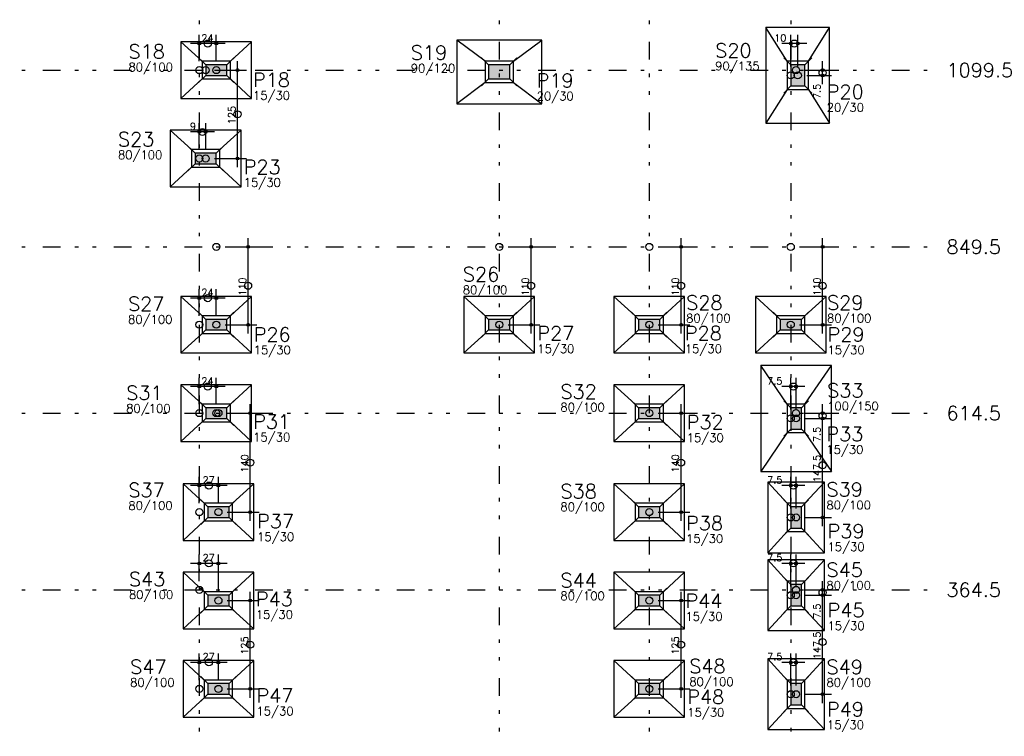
# Model space of a CAD drawing. Extents: x 0 to 119, y 0 to 84.
# Tile 5 of 14: x 30 to 58, y 42 to 63. Entities that reach past the tile are written whole.
import ezdxf

# ---------------------------------------------------------------- set-up
doc = ezdxf.new("R2010")
doc.units = 0
doc.header["$MEASUREMENT"] = 0
doc.linetypes.add('ESTILO_TQS_0004', pattern=[2, 0.5, -0.4, 0.1, -0.4, 0.1, -0.5])
for name, color, linetype in [('1', 1, 'CONTINUOUS'), ('3', 3, 'CONTINUOUS'), ('6', 6, 'CONTINUOUS'), ('9', 9, 'CONTINUOUS')]:
    doc.layers.add(name, color=color, linetype=linetype)
doc.styles.get("Standard").update_dxf_attribs({"font": 'ROMANS.SHX'})

msp = doc.modelspace()

# ---------------------------------------------------------------- linework, layer by layer
at = {"layer": '1', "linetype": 'ESTILO_TQS_0004'}
for p, q in [((35.15371, 80.11614), (35.15371, 13.61614)), ((43.63371, 80.11614), (43.63371, 13.61614)), ((47.87371, 80.11614), (47.87371, 13.61614)), ((51.87371, 80.11614), (51.87371, 13.61614)), ((6.73371, 61.31614), (55.87371, 61.31614)), ((6.73371, 56.31614), (55.87371, 56.31614)), ((6.73371, 51.61614), (55.87371, 51.61614)), ((6.73371, 46.61614), (55.87371, 46.61614))]:
    msp.add_line(p, q, dxfattribs=at)
at = {"layer": '1', "linetype": 'Continuous'}
for p, q in [((35.15371, 61.56614), (35.15371, 62.31614)), ((35.63371, 61.56614), (35.63371, 62.31614)), ((51.87371, 61.41614), (51.87371, 62.31614)), ((52.07371, 61.41614), (52.07371, 62.31614)), ((35.88371, 62.06614), (34.90371, 62.06614)), ((52.32371, 62.06614), (51.62371, 62.06614)), ((35.33371, 61.46614), (35.13371, 61.66614)), ((35.93371, 61.46614), (36.13371, 61.66614)), ((36.23371, 58.56614), (36.23371, 61.56614)), ((43.33371, 61.46614), (43.13371, 61.66614)), ((43.93371, 61.46614), (44.13371, 61.66614)), ((51.87371, 61.46614), (51.67371, 61.66614)), ((52.27371, 61.46614), (52.47371, 61.66614)), ((52.77371, 60.91614), (52.77371, 61.56614)), ((35.15371, 61.31614), (35.15371, 61.31614)), ((35.33371, 61.31614), (35.33371, 61.31614)), ((35.58371, 61.31614), (36.48371, 61.31614)), ((35.63371, 61.31614), (35.63371, 61.31614)), ((35.63371, 61.31614), (35.63371, 61.31614)), ((35.63371, 61.31614), (35.63371, 61.31614)), ((43.63371, 61.26614), (43.63371, 61.26614)), ((43.63371, 61.26614), (43.63371, 61.26614)), ((52.02371, 61.31614), (52.02371, 61.31614)), ((52.27371, 61.31614), (53.02371, 61.31614)), ((35.33371, 61.16614), (35.13371, 60.96614)), ((35.93371, 61.16614), (36.13371, 60.96614)), ((43.33371, 61.06614), (43.13371, 60.86614)), ((43.93371, 61.06614), (44.13371, 60.86614)), ((51.87371, 61.16614), (51.87371, 61.16614)), ((52.07371, 61.16614), (52.07371, 61.16614)), ((52.07371, 61.16614), (52.07371, 61.16614)), ((52.07371, 61.16614), (52.07371, 61.16614)), ((52.07371, 61.16614), (52.07371, 61.16614)), ((52.32371, 61.16614), (53.02371, 61.16614)), ((51.87371, 60.86614), (51.67371, 60.66614)), ((52.27371, 60.86614), (52.47371, 60.66614)), ((35.15371, 59.06614), (35.15371, 59.81614)), ((35.33371, 59.06614), (35.33371, 59.81614)), ((35.58371, 59.56614), (34.90371, 59.56614)), ((35.03371, 58.96614), (34.83371, 59.16614)), ((35.63371, 58.96614), (35.83371, 59.16614)), ((35.15371, 58.81614), (35.15371, 58.81614)), ((35.33371, 58.81614), (35.33371, 58.81614)), ((35.33371, 58.81614), (35.33371, 58.81614)), ((35.33371, 58.81614), (35.33371, 58.81614)), ((35.33371, 58.81614), (35.33371, 58.81614)), ((35.58371, 58.81614), (36.48371, 58.81614)), ((35.03371, 58.66614), (34.83371, 58.46614)), ((35.63371, 58.66614), (35.83371, 58.46614)), ((36.53371, 53.86614), (36.53371, 56.56614)), ((44.53371, 53.86614), (44.53371, 56.56614)), ((48.77371, 53.86614), (48.77371, 56.56614)), ((52.77371, 53.86614), (52.77371, 56.56614)), ((35.63371, 56.31614), (35.63371, 56.31614)), ((35.88371, 56.31614), (36.78371, 56.31614)), ((43.63371, 56.31614), (43.63371, 56.31614)), ((43.88371, 56.31614), (44.78371, 56.31614)), ((47.87371, 56.31614), (47.87371, 56.31614)), ((48.12371, 56.31614), (49.02371, 56.31614)), ((51.87371, 56.31614), (51.87371, 56.31614)), ((52.12371, 56.31614), (53.02371, 56.31614)), ((35.15371, 54.36614), (35.15371, 55.11614)), ((35.63371, 54.36614), (35.63371, 55.11614)), ((35.88371, 54.86614), (34.90371, 54.86614)), ((35.33371, 54.26614), (35.13371, 54.46614)), ((35.93371, 54.26614), (36.13371, 54.46614)), ((43.33371, 54.26614), (43.13371, 54.46614)), ((43.93371, 54.26614), (44.13371, 54.46614)), ((47.57371, 54.26614), (47.37371, 54.46614)), ((48.17371, 54.26614), (48.37371, 54.46614)), ((51.57371, 54.26614), (51.37371, 54.46614)), ((52.17371, 54.26614), (52.37371, 54.46614)), ((35.15371, 54.11614), (35.15371, 54.11614)), ((35.63371, 54.11614), (35.63371, 54.11614)), ((35.63371, 54.11614), (35.63371, 54.11614)), ((35.63371, 54.11614), (35.63371, 54.11614)), ((35.63371, 54.11614), (35.63371, 54.11614)), ((35.88371, 54.11614), (36.78371, 54.11614)), ((43.63371, 54.11614), (43.63371, 54.11614)), ((43.63371, 54.11614), (43.63371, 54.11614)), ((43.63371, 54.11614), (43.63371, 54.11614)), ((43.88371, 54.11614), (44.78371, 54.11614)), ((47.87371, 54.11614), (47.87371, 54.11614)), ((47.87371, 54.11614), (47.87371, 54.11614)), ((47.87371, 54.11614), (47.87371, 54.11614)), ((48.12371, 54.11614), (49.02371, 54.11614)), ((51.87371, 54.11614), (51.87371, 54.11614)), ((51.87371, 54.11614), (51.87371, 54.11614)), ((51.87371, 54.11614), (51.87371, 54.11614)), ((52.12371, 54.11614), (53.02371, 54.11614)), ((35.33371, 53.96614), (35.13371, 53.76614)), ((35.93371, 53.96614), (36.13371, 53.76614)), ((43.33371, 53.96614), (43.13371, 53.76614)), ((43.93371, 53.96614), (44.13371, 53.76614)), ((47.57371, 53.96614), (47.37371, 53.76614)), ((48.17371, 53.96614), (48.37371, 53.76614)), ((51.57371, 53.96614), (51.37371, 53.76614)), ((52.17371, 53.96614), (52.37371, 53.76614)), ((35.15371, 51.86614), (35.15371, 52.61614)), ((35.63371, 51.86614), (35.63371, 52.61614)), ((51.87371, 51.71614), (51.87371, 52.61614)), ((52.02371, 51.71614), (52.02371, 52.61614)), ((35.88371, 52.36614), (34.90371, 52.36614)), ((52.27371, 52.36614), (51.62371, 52.36614)), ((35.33371, 51.76614), (35.13371, 51.96614)), ((35.93371, 51.76614), (36.13371, 51.96614)), ((36.59371, 48.56614), (36.59371, 51.86614)), ((47.57371, 51.76614), (47.37371, 51.96614)), ((48.17371, 51.76614), (48.37371, 51.96614)), ((48.77371, 48.56614), (48.77371, 51.86614)), ((51.87371, 51.76614), (51.67371, 51.96614)), ((52.17371, 51.76614), (52.37371, 51.96614)), ((52.77371, 48.41614), (52.77371, 51.86614)), ((52.77371, 51.21614), (52.77371, 51.86614)), ((35.15371, 51.61614), (35.15371, 51.61614)), ((35.63371, 51.61614), (35.63371, 51.61614)), ((35.63371, 51.61614), (35.63371, 51.61614)), ((35.63371, 51.61614), (35.63371, 51.61614)), ((35.69371, 51.61614), (35.69371, 51.61614)), ((35.94371, 51.61614), (36.84371, 51.61614)), ((47.87371, 51.61614), (47.87371, 51.61614)), ((47.87371, 51.61614), (47.87371, 51.61614)), ((47.87371, 51.61614), (47.87371, 51.61614)), ((48.12371, 51.61614), (49.02371, 51.61614)), ((52.02371, 51.61614), (52.02371, 51.61614)), ((52.02371, 51.61614), (52.02371, 51.61614)), ((52.27371, 51.61614), (53.02371, 51.61614)), ((52.27371, 51.61614), (53.02371, 51.61614)), ((35.33371, 51.46614), (35.13371, 51.26614)), ((35.93371, 51.46614), (36.13371, 51.26614)), ((47.57371, 51.46614), (47.37371, 51.26614)), ((48.17371, 51.46614), (48.37371, 51.26614)), ((51.87371, 51.46614), (51.87371, 51.46614)), ((52.02371, 51.46614), (52.02371, 51.46614)), ((52.02371, 51.46614), (52.02371, 51.46614)), ((52.02371, 51.46614), (52.02371, 51.46614)), ((52.02371, 51.46614), (52.02371, 51.46614)), ((52.27371, 51.46614), (53.02371, 51.46614)), ((51.87371, 51.16614), (51.67371, 50.96614)), ((52.17371, 51.16614), (52.37371, 50.96614)), ((35.94371, 49.56614), (34.90371, 49.56614)), ((35.15371, 49.06614), (35.15371, 49.81614)), ((35.69371, 49.06614), (35.69371, 49.81614)), ((52.27371, 49.56614), (51.62371, 49.56614)), ((51.87371, 48.91614), (51.87371, 49.81614)), ((52.02371, 48.91614), (52.02371, 49.81614)), ((35.39371, 48.96614), (35.19371, 49.16614)), ((35.99371, 48.96614), (36.19371, 49.16614)), ((47.57371, 48.96614), (47.37371, 49.16614)), ((48.17371, 48.96614), (48.37371, 49.16614)), ((51.87371, 48.96614), (51.67371, 49.16614)), ((52.17371, 48.96614), (52.37371, 49.16614)), ((35.15371, 48.81614), (35.15371, 48.81614)), ((35.69371, 48.81614), (35.69371, 48.81614)), ((35.69371, 48.81614), (35.69371, 48.81614)), ((35.69371, 48.81614), (35.69371, 48.81614)), ((35.69371, 48.81614), (35.69371, 48.81614)), ((35.94371, 48.81614), (36.84371, 48.81614)), ((47.87371, 48.81614), (47.87371, 48.81614)), ((47.87371, 48.81614), (47.87371, 48.81614)), ((47.87371, 48.81614), (47.87371, 48.81614)), ((48.12371, 48.81614), (49.02371, 48.81614)), ((35.39371, 48.66614), (35.19371, 48.46614)), ((35.99371, 48.66614), (36.19371, 48.46614)), ((47.57371, 48.66614), (47.37371, 48.46614)), ((48.17371, 48.66614), (48.37371, 48.46614)), ((51.87371, 48.66614), (51.87371, 48.66614)), ((52.02371, 48.66614), (52.02371, 48.66614)), ((52.02371, 48.66614), (52.02371, 48.66614)), ((52.02371, 48.66614), (52.02371, 48.66614)), ((52.02371, 48.66614), (52.02371, 48.66614)), ((52.27371, 48.66614), (53.02371, 48.66614)), ((51.87371, 48.36614), (51.67371, 48.16614)), ((52.17371, 48.36614), (52.37371, 48.16614)), ((35.15371, 46.86614), (35.15371, 47.61614)), ((35.69371, 46.56614), (35.69371, 47.61614)), ((51.87371, 46.71614), (51.87371, 47.61614)), ((52.02371, 46.71614), (52.02371, 47.61614)), ((35.94371, 47.36614), (34.90371, 47.36614)), ((52.27371, 47.36614), (51.62371, 47.36614)), ((51.87371, 46.76614), (51.67371, 46.96614)), ((52.17371, 46.76614), (52.37371, 46.96614)), ((52.77371, 43.41614), (52.77371, 46.86614)), ((52.77371, 46.21614), (52.77371, 46.86614)), ((35.15371, 46.61614), (35.15371, 46.61614)), ((35.39371, 46.46614), (35.19371, 46.66614)), ((35.99371, 46.46614), (36.19371, 46.66614)), ((36.59371, 43.56614), (36.59371, 46.56614)), ((47.57371, 46.46614), (47.37371, 46.66614)), ((48.17371, 46.46614), (48.37371, 46.66614)), ((48.77371, 43.56614), (48.77371, 46.56614)), ((52.02371, 46.61614), (52.02371, 46.61614)), ((52.02371, 46.61614), (52.02371, 46.61614)), ((52.27371, 46.61614), (53.02371, 46.61614)), ((52.27371, 46.61614), (53.02371, 46.61614)), ((35.69371, 46.31614), (35.69371, 46.31614)), ((35.69371, 46.31614), (35.69371, 46.31614)), ((35.69371, 46.31614), (35.69371, 46.31614)), ((35.69371, 46.31614), (35.69371, 46.31614)), ((35.94371, 46.31614), (36.84371, 46.31614)), ((47.87371, 46.31614), (47.87371, 46.31614)), ((47.87371, 46.31614), (47.87371, 46.31614)), ((47.87371, 46.31614), (47.87371, 46.31614)), ((48.12371, 46.31614), (49.02371, 46.31614)), ((51.87371, 46.46614), (51.87371, 46.46614)), ((52.02371, 46.46614), (52.02371, 46.46614)), ((52.02371, 46.46614), (52.02371, 46.46614)), ((52.02371, 46.46614), (52.02371, 46.46614)), ((52.02371, 46.46614), (52.02371, 46.46614)), ((52.27371, 46.46614), (53.02371, 46.46614)), ((35.39371, 46.16614), (35.19371, 45.96614)), ((35.99371, 46.16614), (36.19371, 45.96614)), ((47.57371, 46.16614), (47.37371, 45.96614)), ((48.17371, 46.16614), (48.37371, 45.96614)), ((51.87371, 46.16614), (51.67371, 45.96614)), ((52.17371, 46.16614), (52.37371, 45.96614)), ((35.15371, 44.06614), (35.15371, 44.81614)), ((35.69371, 44.06614), (35.69371, 44.81614)), ((51.87371, 43.91614), (51.87371, 44.81614)), ((52.02371, 43.91614), (52.02371, 44.81614)), ((35.94371, 44.56614), (34.90371, 44.56614)), ((52.27371, 44.56614), (51.62371, 44.56614)), ((35.39371, 43.96614), (35.19371, 44.16614)), ((35.99371, 43.96614), (36.19371, 44.16614)), ((47.57371, 43.96614), (47.37371, 44.16614)), ((48.17371, 43.96614), (48.37371, 44.16614)), ((51.87371, 43.96614), (51.67371, 44.16614)), ((52.17371, 43.96614), (52.37371, 44.16614)), ((35.15371, 43.81614), (35.15371, 43.81614)), ((35.69371, 43.81614), (35.69371, 43.81614)), ((35.69371, 43.81614), (35.69371, 43.81614)), ((35.69371, 43.81614), (35.69371, 43.81614)), ((35.69371, 43.81614), (35.69371, 43.81614)), ((35.94371, 43.81614), (36.84371, 43.81614)), ((47.87371, 43.81614), (47.87371, 43.81614)), ((47.87371, 43.81614), (47.87371, 43.81614)), ((47.87371, 43.81614), (47.87371, 43.81614)), ((48.12371, 43.81614), (49.02371, 43.81614)), ((35.39371, 43.66614), (35.19371, 43.46614)), ((35.99371, 43.66614), (36.19371, 43.46614)), ((47.57371, 43.66614), (47.37371, 43.46614)), ((48.17371, 43.66614), (48.37371, 43.46614)), ((51.87371, 43.66614), (51.87371, 43.66614)), ((52.02371, 43.66614), (52.02371, 43.66614)), ((52.02371, 43.66614), (52.02371, 43.66614)), ((52.02371, 43.66614), (52.02371, 43.66614)), ((52.02371, 43.66614), (52.02371, 43.66614)), ((52.27371, 43.66614), (53.02371, 43.66614)), ((51.87371, 43.36614), (51.67371, 43.16614)), ((52.17371, 43.36614), (52.37371, 43.16614))]:
    msp.add_line(p, q, dxfattribs=at)
for points in [[(52.97371, 62.51614), (51.17371, 62.51614)], [(51.17371, 62.51614), (51.17371, 59.81614)], [(51.77371, 61.56614), (51.17371, 62.51614)], [(52.37371, 61.56614), (52.97371, 62.51614)], [(52.97371, 59.81614), (52.97371, 62.51614)], [(36.63371, 62.11614), (34.63371, 62.11614)], [(34.63371, 62.11614), (34.63371, 60.51614)], [(35.23371, 61.56614), (34.63371, 62.11614)], [(36.03371, 61.56614), (36.63371, 62.11614)], [(36.63371, 60.51614), (36.63371, 62.11614)], [(44.83371, 62.16614), (42.43371, 62.16614)], [(42.43371, 62.16614), (42.43371, 60.36614)], [(43.23371, 61.56614), (42.43371, 62.16614)], [(44.03371, 61.56614), (44.83371, 62.16614)], [(44.83371, 60.36614), (44.83371, 62.16614)], [(36.03371, 61.06614), (36.03371, 61.56614), (35.23371, 61.56614), (35.23371, 61.06614), (36.03371, 61.06614)], [(44.03371, 60.96614), (44.03371, 61.56614), (43.23371, 61.56614), (43.23371, 60.96614), (44.03371, 60.96614)], [(51.77371, 60.76614), (52.37371, 60.76614), (52.37371, 61.56614), (51.77371, 61.56614), (51.77371, 60.76614)], [(35.23371, 61.06614), (34.63371, 60.51614)], [(36.03371, 61.06614), (36.63371, 60.51614)], [(43.23371, 60.96614), (42.43371, 60.36614)], [(44.03371, 60.96614), (44.83371, 60.36614)], [(51.77371, 60.76614), (51.17371, 59.81614)], [(52.37371, 60.76614), (52.97371, 59.81614)], [(34.63371, 60.51614), (36.63371, 60.51614)], [(42.43371, 60.36614), (44.83371, 60.36614)], [(36.33371, 59.61614), (34.33371, 59.61614)], [(34.33371, 59.61614), (34.33371, 58.01614)], [(34.93371, 59.06614), (34.33371, 59.61614)], [(35.73371, 59.06614), (36.33371, 59.61614)], [(36.33371, 58.01614), (36.33371, 59.61614)], [(51.17371, 59.81614), (52.97371, 59.81614)], [(35.73371, 58.56614), (35.73371, 59.06614), (34.93371, 59.06614), (34.93371, 58.56614), (35.73371, 58.56614)], [(34.93371, 58.56614), (34.33371, 58.01614)], [(35.73371, 58.56614), (36.33371, 58.01614)], [(34.33371, 58.01614), (36.33371, 58.01614)], [(36.63371, 54.91614), (34.63371, 54.91614)], [(34.63371, 54.91614), (34.63371, 53.31614)], [(35.23371, 54.36614), (34.63371, 54.91614)], [(36.03371, 54.36614), (36.63371, 54.91614)], [(36.63371, 53.31614), (36.63371, 54.91614)], [(44.63371, 54.91614), (42.63371, 54.91614)], [(42.63371, 54.91614), (42.63371, 53.31614)], [(43.23371, 54.36614), (42.63371, 54.91614)], [(44.03371, 54.36614), (44.63371, 54.91614)], [(44.63371, 53.31614), (44.63371, 54.91614)], [(48.87371, 54.91614), (46.87371, 54.91614)], [(46.87371, 54.91614), (46.87371, 53.31614)], [(47.47371, 54.36614), (46.87371, 54.91614)], [(48.27371, 54.36614), (48.87371, 54.91614)], [(48.87371, 53.31614), (48.87371, 54.91614)], [(52.87371, 54.91614), (50.87371, 54.91614)], [(50.87371, 54.91614), (50.87371, 53.31614)], [(51.47371, 54.36614), (50.87371, 54.91614)], [(52.27371, 54.36614), (52.87371, 54.91614)], [(52.87371, 53.31614), (52.87371, 54.91614)], [(36.03371, 53.86614), (36.03371, 54.36614), (35.23371, 54.36614), (35.23371, 53.86614), (36.03371, 53.86614)], [(44.03371, 53.86614), (44.03371, 54.36614), (43.23371, 54.36614), (43.23371, 53.86614), (44.03371, 53.86614)], [(48.27371, 53.86614), (48.27371, 54.36614), (47.47371, 54.36614), (47.47371, 53.86614), (48.27371, 53.86614)], [(52.27371, 53.86614), (52.27371, 54.36614), (51.47371, 54.36614), (51.47371, 53.86614), (52.27371, 53.86614)], [(35.23371, 53.86614), (34.63371, 53.31614)], [(36.03371, 53.86614), (36.63371, 53.31614)], [(43.23371, 53.86614), (42.63371, 53.31614)], [(44.03371, 53.86614), (44.63371, 53.31614)], [(47.47371, 53.86614), (46.87371, 53.31614)], [(48.27371, 53.86614), (48.87371, 53.31614)], [(51.47371, 53.86614), (50.87371, 53.31614)], [(52.27371, 53.86614), (52.87371, 53.31614)], [(34.63371, 53.31614), (36.63371, 53.31614)], [(42.63371, 53.31614), (44.63371, 53.31614)], [(46.87371, 53.31614), (48.87371, 53.31614)], [(50.87371, 53.31614), (52.87371, 53.31614)], [(53.02371, 52.96614), (51.02371, 52.96614)], [(51.02371, 52.96614), (51.02371, 49.96614)], [(51.77371, 51.86614), (51.02371, 52.96614)], [(52.27371, 51.86614), (53.02371, 52.96614)], [(53.02371, 49.96614), (53.02371, 52.96614)], [(36.63371, 52.41614), (34.63371, 52.41614)], [(34.63371, 52.41614), (34.63371, 50.81614)], [(35.23371, 51.86614), (34.63371, 52.41614)], [(36.03371, 51.86614), (36.63371, 52.41614)], [(36.63371, 50.81614), (36.63371, 52.41614)], [(48.87371, 52.41614), (46.87371, 52.41614)], [(46.87371, 52.41614), (46.87371, 50.81614)], [(47.47371, 51.86614), (46.87371, 52.41614)], [(48.27371, 51.86614), (48.87371, 52.41614)], [(48.87371, 50.81614), (48.87371, 52.41614)], [(36.03371, 51.36614), (36.03371, 51.86614), (35.23371, 51.86614), (35.23371, 51.36614), (36.03371, 51.36614)], [(48.27371, 51.36614), (48.27371, 51.86614), (47.47371, 51.86614), (47.47371, 51.36614), (48.27371, 51.36614)], [(52.27371, 51.86614), (51.77371, 51.86614), (51.77371, 51.06614), (52.27371, 51.06614), (52.27371, 51.86614)], [(35.23371, 51.36614), (34.63371, 50.81614)], [(36.03371, 51.36614), (36.63371, 50.81614)], [(47.47371, 51.36614), (46.87371, 50.81614)], [(48.27371, 51.36614), (48.87371, 50.81614)], [(51.77371, 51.06614), (51.02371, 49.96614)], [(52.27371, 51.06614), (53.02371, 49.96614)], [(34.63371, 50.81614), (36.63371, 50.81614)], [(46.87371, 50.81614), (48.87371, 50.81614)], [(51.02371, 49.96614), (53.02371, 49.96614)], [(36.69371, 49.61614), (34.69371, 49.61614)], [(34.69371, 49.61614), (34.69371, 48.01614)], [(35.29371, 49.06614), (34.69371, 49.61614)], [(36.09371, 49.06614), (36.69371, 49.61614)], [(36.69371, 48.01614), (36.69371, 49.61614)], [(48.87371, 49.61614), (46.87371, 49.61614)], [(46.87371, 49.61614), (46.87371, 48.01614)], [(47.47371, 49.06614), (46.87371, 49.61614)], [(48.27371, 49.06614), (48.87371, 49.61614)], [(48.87371, 48.01614), (48.87371, 49.61614)], [(52.82371, 49.66614), (51.22371, 49.66614)], [(51.22371, 49.66614), (51.22371, 47.66614)], [(51.77371, 49.06614), (51.22371, 49.66614)], [(52.27371, 49.06614), (52.82371, 49.66614)], [(52.82371, 47.66614), (52.82371, 49.66614)], [(36.09371, 48.56614), (36.09371, 49.06614), (35.29371, 49.06614), (35.29371, 48.56614), (36.09371, 48.56614)], [(48.27371, 48.56614), (48.27371, 49.06614), (47.47371, 49.06614), (47.47371, 48.56614), (48.27371, 48.56614)], [(52.27371, 49.06614), (51.77371, 49.06614), (51.77371, 48.26614), (52.27371, 48.26614), (52.27371, 49.06614)], [(35.29371, 48.56614), (34.69371, 48.01614)], [(36.09371, 48.56614), (36.69371, 48.01614)], [(47.47371, 48.56614), (46.87371, 48.01614)], [(48.27371, 48.56614), (48.87371, 48.01614)], [(51.77371, 48.26614), (51.22371, 47.66614)], [(52.27371, 48.26614), (52.82371, 47.66614)], [(34.69371, 48.01614), (36.69371, 48.01614)], [(46.87371, 48.01614), (48.87371, 48.01614)], [(51.22371, 47.66614), (52.82371, 47.66614)], [(52.82371, 47.46614), (51.22371, 47.46614)], [(51.22371, 47.46614), (51.22371, 45.46614)], [(51.77371, 46.86614), (51.22371, 47.46614)], [(52.27371, 46.86614), (52.82371, 47.46614)], [(52.82371, 45.46614), (52.82371, 47.46614)], [(36.69371, 47.11614), (34.69371, 47.11614)], [(34.69371, 47.11614), (34.69371, 45.51614)], [(35.29371, 46.56614), (34.69371, 47.11614)], [(36.09371, 46.56614), (36.69371, 47.11614)], [(36.69371, 45.51614), (36.69371, 47.11614)], [(48.87371, 47.11614), (46.87371, 47.11614)], [(46.87371, 47.11614), (46.87371, 45.51614)], [(47.47371, 46.56614), (46.87371, 47.11614)], [(48.27371, 46.56614), (48.87371, 47.11614)], [(48.87371, 45.51614), (48.87371, 47.11614)], [(52.27371, 46.86614), (51.77371, 46.86614), (51.77371, 46.06614), (52.27371, 46.06614), (52.27371, 46.86614)], [(36.09371, 46.06614), (36.09371, 46.56614), (35.29371, 46.56614), (35.29371, 46.06614), (36.09371, 46.06614)], [(48.27371, 46.06614), (48.27371, 46.56614), (47.47371, 46.56614), (47.47371, 46.06614), (48.27371, 46.06614)], [(35.29371, 46.06614), (34.69371, 45.51614)], [(36.09371, 46.06614), (36.69371, 45.51614)], [(47.47371, 46.06614), (46.87371, 45.51614)], [(48.27371, 46.06614), (48.87371, 45.51614)], [(51.77371, 46.06614), (51.22371, 45.46614)], [(52.27371, 46.06614), (52.82371, 45.46614)], [(34.69371, 45.51614), (36.69371, 45.51614)], [(46.87371, 45.51614), (48.87371, 45.51614)], [(51.22371, 45.46614), (52.82371, 45.46614)], [(36.69371, 44.61614), (34.69371, 44.61614)], [(34.69371, 44.61614), (34.69371, 43.01614)], [(35.29371, 44.06614), (34.69371, 44.61614)], [(36.09371, 44.06614), (36.69371, 44.61614)], [(36.69371, 43.01614), (36.69371, 44.61614)], [(48.87371, 44.61614), (46.87371, 44.61614)], [(46.87371, 44.61614), (46.87371, 43.01614)], [(47.47371, 44.06614), (46.87371, 44.61614)], [(48.27371, 44.06614), (48.87371, 44.61614)], [(48.87371, 43.01614), (48.87371, 44.61614)], [(52.82371, 44.66614), (51.22371, 44.66614)], [(51.22371, 44.66614), (51.22371, 42.66614)], [(51.77371, 44.06614), (51.22371, 44.66614)], [(52.27371, 44.06614), (52.82371, 44.66614)], [(52.82371, 42.66614), (52.82371, 44.66614)], [(36.09371, 43.56614), (36.09371, 44.06614), (35.29371, 44.06614), (35.29371, 43.56614), (36.09371, 43.56614)], [(48.27371, 43.56614), (48.27371, 44.06614), (47.47371, 44.06614), (47.47371, 43.56614), (48.27371, 43.56614)], [(52.27371, 44.06614), (51.77371, 44.06614), (51.77371, 43.26614), (52.27371, 43.26614), (52.27371, 44.06614)], [(35.29371, 43.56614), (34.69371, 43.01614)], [(36.09371, 43.56614), (36.69371, 43.01614)], [(47.47371, 43.56614), (46.87371, 43.01614)], [(48.27371, 43.56614), (48.87371, 43.01614)], [(51.77371, 43.26614), (51.22371, 42.66614)], [(52.27371, 43.26614), (52.82371, 42.66614)], [(34.69371, 43.01614), (36.69371, 43.01614)], [(46.87371, 43.01614), (48.87371, 43.01614)], [(51.22371, 42.66614), (52.82371, 42.66614)]]:
    msp.add_lwpolyline(points, dxfattribs=at)
for centre, radius in [((35.15371, 62.06614), 0.04), ((35.15371, 62.06614), 0.02), ((35.39371, 62.06614), 0.1), ((35.63371, 62.06614), 0.04), ((35.63371, 62.06614), 0.02), ((51.87371, 62.06614), 0.04), ((51.87371, 62.06614), 0.02), ((51.97371, 62.06614), 0.1), ((52.07371, 62.06614), 0.04), ((52.07371, 62.06614), 0.02), ((35.15371, 61.31614), 0.1), ((35.33371, 61.31614), 0.1), ((35.63371, 61.31614), 0.1), ((36.23371, 61.31614), 0.04), ((36.23371, 61.31614), 0.02), ((51.87371, 61.16614), 0.1), ((52.02371, 61.31614), 0.1), ((52.07371, 61.16614), 0.1), ((52.07371, 61.16614), 0.1), ((52.77371, 61.24114), 0.1), ((52.77371, 61.31614), 0.04), ((52.77371, 61.31614), 0.02), ((52.77371, 61.16614), 0.04), ((52.77371, 61.16614), 0.02), ((36.23371, 60.06614), 0.1), ((35.15371, 59.56614), 0.04), ((35.15371, 59.56614), 0.02), ((35.24371, 59.56614), 0.1), ((35.33371, 59.56614), 0.04), ((35.33371, 59.56614), 0.02), ((35.15371, 58.81614), 0.1), ((35.33371, 58.81614), 0.1), ((35.33371, 58.81614), 0.1), ((36.23371, 58.81614), 0.04), ((36.23371, 58.81614), 0.02), ((35.63371, 56.31614), 0.1), ((36.53371, 56.31614), 0.04), ((36.53371, 56.31614), 0.02), ((43.63371, 56.31614), 0.1), ((44.53371, 56.31614), 0.04), ((44.53371, 56.31614), 0.02), ((47.87371, 56.31614), 0.1), ((48.77371, 56.31614), 0.04), ((48.77371, 56.31614), 0.02), ((51.87371, 56.31614), 0.1), ((52.77371, 56.31614), 0.04), ((52.77371, 56.31614), 0.02), ((36.53371, 55.21614), 0.1), ((44.53371, 55.21614), 0.1), ((48.77371, 55.21614), 0.1), ((52.77371, 55.21614), 0.1), ((35.15371, 54.86614), 0.04), ((35.15371, 54.86614), 0.02), ((35.39371, 54.86614), 0.1), ((35.63371, 54.86614), 0.04), ((35.63371, 54.86614), 0.02), ((35.15371, 54.11614), 0.1), ((35.63371, 54.11614), 0.1), ((35.63371, 54.11614), 0.1), ((36.53371, 54.11614), 0.04), ((36.53371, 54.11614), 0.02), ((43.63371, 54.11614), 0.1), ((44.53371, 54.11614), 0.04), ((44.53371, 54.11614), 0.02), ((47.87371, 54.11614), 0.1), ((48.77371, 54.11614), 0.04), ((48.77371, 54.11614), 0.02), ((51.87371, 54.11614), 0.1), ((52.77371, 54.11614), 0.04), ((52.77371, 54.11614), 0.02), ((35.15371, 52.36614), 0.04), ((35.15371, 52.36614), 0.02), ((35.39371, 52.36614), 0.1), ((35.63371, 52.36614), 0.04), ((35.63371, 52.36614), 0.02), ((51.87371, 52.36614), 0.04), ((51.94871, 52.36614), 0.1), ((51.87371, 52.36614), 0.02), ((52.02371, 52.36614), 0.04), ((52.02371, 52.36614), 0.02), ((35.15371, 51.61614), 0.1), ((35.63371, 51.61614), 0.1), ((35.69371, 51.61614), 0.1), ((36.59371, 51.61614), 0.04), ((36.59371, 51.61614), 0.02), ((47.87371, 51.61614), 0.1), ((48.77371, 51.61614), 0.04), ((48.77371, 51.61614), 0.02), ((51.87371, 51.46614), 0.1), ((52.02371, 51.61614), 0.1), ((52.02371, 51.61614), 0.1), ((52.02371, 51.46614), 0.1), ((52.02371, 51.46614), 0.1), ((52.77371, 51.54114), 0.1), ((52.77371, 51.61614), 0.04), ((52.77371, 51.61614), 0.04), ((52.77371, 51.46614), 0.04), ((52.77371, 51.61614), 0.02), ((52.77371, 51.61614), 0.02), ((52.77371, 51.46614), 0.02), ((36.59371, 50.21614), 0.1), ((48.77371, 50.21614), 0.1), ((52.77371, 50.14114), 0.1), ((35.15371, 49.56614), 0.04), ((35.15371, 49.56614), 0.02), ((35.42371, 49.56614), 0.1), ((35.69371, 49.56614), 0.04), ((35.69371, 49.56614), 0.02), ((51.87371, 49.56614), 0.04), ((51.94871, 49.56614), 0.1), ((51.87371, 49.56614), 0.02), ((52.02371, 49.56614), 0.04), ((52.02371, 49.56614), 0.02), ((35.15371, 48.81614), 0.1), ((35.69371, 48.81614), 0.1), ((35.69371, 48.81614), 0.1), ((36.59371, 48.81614), 0.04), ((36.59371, 48.81614), 0.02), ((47.87371, 48.81614), 0.1), ((48.77371, 48.81614), 0.04), ((48.77371, 48.81614), 0.02), ((51.87371, 48.66614), 0.1), ((52.02371, 48.66614), 0.1), ((52.02371, 48.66614), 0.1), ((52.77371, 48.66614), 0.04), ((52.77371, 48.66614), 0.02), ((35.15371, 47.36614), 0.04), ((35.15371, 47.36614), 0.02), ((35.42371, 47.36614), 0.1), ((35.69371, 47.36614), 0.04), ((35.69371, 47.36614), 0.02), ((51.87371, 47.36614), 0.04), ((51.94871, 47.36614), 0.1), ((51.87371, 47.36614), 0.02), ((52.02371, 47.36614), 0.04), ((52.02371, 47.36614), 0.02), ((35.15371, 46.61614), 0.1), ((51.87371, 46.46614), 0.1), ((52.02371, 46.61614), 0.1), ((52.02371, 46.61614), 0.1), ((52.02371, 46.46614), 0.1), ((52.02371, 46.46614), 0.1), ((52.77371, 46.54114), 0.1), ((52.77371, 46.61614), 0.04), ((52.77371, 46.61614), 0.04), ((52.77371, 46.46614), 0.04), ((52.77371, 46.61614), 0.02), ((52.77371, 46.61614), 0.02), ((52.77371, 46.46614), 0.02), ((35.69371, 46.31614), 0.1), ((35.69371, 46.31614), 0.1), ((36.59371, 46.31614), 0.04), ((36.59371, 46.31614), 0.02), ((47.87371, 46.31614), 0.1), ((48.77371, 46.31614), 0.04), ((48.77371, 46.31614), 0.02), ((36.59371, 45.06614), 0.1), ((48.77371, 45.06614), 0.1), ((52.77371, 45.14114), 0.1), ((35.15371, 44.56614), 0.04), ((35.15371, 44.56614), 0.02), ((35.42371, 44.56614), 0.1), ((35.69371, 44.56614), 0.04), ((35.69371, 44.56614), 0.02), ((51.87371, 44.56614), 0.04), ((51.94871, 44.56614), 0.1), ((51.87371, 44.56614), 0.02), ((52.02371, 44.56614), 0.04), ((52.02371, 44.56614), 0.02), ((35.15371, 43.81614), 0.1), ((35.69371, 43.81614), 0.1), ((35.69371, 43.81614), 0.1), ((36.59371, 43.81614), 0.04), ((36.59371, 43.81614), 0.02), ((47.87371, 43.81614), 0.1), ((48.77371, 43.81614), 0.04), ((48.77371, 43.81614), 0.02), ((51.87371, 43.66614), 0.1), ((52.02371, 43.66614), 0.1), ((52.02371, 43.66614), 0.1), ((52.77371, 43.66614), 0.04), ((52.77371, 43.66614), 0.02)]:
    msp.add_circle(centre, radius, dxfattribs=at)
at = {"layer": '6', "linetype": 'Continuous'}
for points in [[(35.93371, 61.16614), (35.93371, 61.46614), (35.33371, 61.46614), (35.33371, 61.16614), (35.93371, 61.16614)], [(43.93371, 61.06614), (43.93371, 61.46614), (43.33371, 61.46614), (43.33371, 61.06614), (43.93371, 61.06614)], [(51.87371, 60.86614), (52.27371, 60.86614), (52.27371, 61.46614), (51.87371, 61.46614), (51.87371, 60.86614)], [(35.63371, 58.66614), (35.63371, 58.96614), (35.03371, 58.96614), (35.03371, 58.66614), (35.63371, 58.66614)], [(35.93371, 53.96614), (35.93371, 54.26614), (35.33371, 54.26614), (35.33371, 53.96614), (35.93371, 53.96614)], [(43.93371, 53.96614), (43.93371, 54.26614), (43.33371, 54.26614), (43.33371, 53.96614), (43.93371, 53.96614)], [(48.17371, 53.96614), (48.17371, 54.26614), (47.57371, 54.26614), (47.57371, 53.96614), (48.17371, 53.96614)], [(52.17371, 53.96614), (52.17371, 54.26614), (51.57371, 54.26614), (51.57371, 53.96614), (52.17371, 53.96614)], [(35.93371, 51.46614), (35.93371, 51.76614), (35.33371, 51.76614), (35.33371, 51.46614), (35.93371, 51.46614)], [(48.17371, 51.46614), (48.17371, 51.76614), (47.57371, 51.76614), (47.57371, 51.46614), (48.17371, 51.46614)], [(52.17371, 51.76614), (51.87371, 51.76614), (51.87371, 51.16614), (52.17371, 51.16614), (52.17371, 51.76614)], [(35.99371, 48.66614), (35.99371, 48.96614), (35.39371, 48.96614), (35.39371, 48.66614), (35.99371, 48.66614)], [(48.17371, 48.66614), (48.17371, 48.96614), (47.57371, 48.96614), (47.57371, 48.66614), (48.17371, 48.66614)], [(52.17371, 48.96614), (51.87371, 48.96614), (51.87371, 48.36614), (52.17371, 48.36614), (52.17371, 48.96614)], [(52.17371, 46.76614), (51.87371, 46.76614), (51.87371, 46.16614), (52.17371, 46.16614), (52.17371, 46.76614)], [(35.99371, 46.16614), (35.99371, 46.46614), (35.39371, 46.46614), (35.39371, 46.16614), (35.99371, 46.16614)], [(48.17371, 46.16614), (48.17371, 46.46614), (47.57371, 46.46614), (47.57371, 46.16614), (48.17371, 46.16614)], [(35.99371, 43.66614), (35.99371, 43.96614), (35.39371, 43.96614), (35.39371, 43.66614), (35.99371, 43.66614)], [(48.17371, 43.66614), (48.17371, 43.96614), (47.57371, 43.96614), (47.57371, 43.66614), (48.17371, 43.66614)], [(52.17371, 43.96614), (51.87371, 43.96614), (51.87371, 43.36614), (52.17371, 43.36614), (52.17371, 43.96614)]]:
    msp.add_lwpolyline(points, dxfattribs=at)
at = {"layer": '9', "linetype": 'Continuous'}
for points in [[(35.93371, 61.16614), (35.93371, 61.46614), (35.33371, 61.46614)], [(35.93371, 61.16614), (35.33371, 61.46614), (35.33371, 61.16614)], [(43.93371, 61.06614), (43.93371, 61.46614), (43.33371, 61.46614)], [(43.93371, 61.06614), (43.33371, 61.46614), (43.33371, 61.06614)], [(51.87371, 60.86614), (52.27371, 60.86614), (52.27371, 61.46614)], [(51.87371, 60.86614), (52.27371, 61.46614), (51.87371, 61.46614)], [(51.87371, 60.86614), (51.87371, 61.46614), (51.87371, 60.86614)], [(35.93371, 61.16614), (35.33371, 61.16614), (35.93371, 61.16614)], [(43.93371, 61.06614), (43.33371, 61.06614), (43.93371, 61.06614)], [(35.63371, 58.66614), (35.63371, 58.96614), (35.03371, 58.96614)], [(35.63371, 58.66614), (35.03371, 58.96614), (35.03371, 58.66614)], [(35.63371, 58.66614), (35.03371, 58.66614), (35.63371, 58.66614)], [(35.93371, 53.96614), (35.93371, 54.26614), (35.33371, 54.26614)], [(35.93371, 53.96614), (35.33371, 54.26614), (35.33371, 53.96614)], [(43.93371, 53.96614), (43.93371, 54.26614), (43.33371, 54.26614)], [(43.93371, 53.96614), (43.33371, 54.26614), (43.33371, 53.96614)], [(48.17371, 53.96614), (48.17371, 54.26614), (47.57371, 54.26614)], [(48.17371, 53.96614), (47.57371, 54.26614), (47.57371, 53.96614)], [(52.17371, 53.96614), (52.17371, 54.26614), (51.57371, 54.26614)], [(52.17371, 53.96614), (51.57371, 54.26614), (51.57371, 53.96614)], [(35.93371, 53.96614), (35.33371, 53.96614), (35.93371, 53.96614)], [(43.93371, 53.96614), (43.33371, 53.96614), (43.93371, 53.96614)], [(48.17371, 53.96614), (47.57371, 53.96614), (48.17371, 53.96614)], [(52.17371, 53.96614), (51.57371, 53.96614), (52.17371, 53.96614)], [(35.93371, 51.46614), (35.93371, 51.76614), (35.33371, 51.76614)], [(35.93371, 51.46614), (35.33371, 51.76614), (35.33371, 51.46614)], [(48.17371, 51.46614), (48.17371, 51.76614), (47.57371, 51.76614)], [(48.17371, 51.46614), (47.57371, 51.76614), (47.57371, 51.46614)], [(52.17371, 51.76614), (51.87371, 51.76614), (51.87371, 51.16614)], [(52.17371, 51.76614), (51.87371, 51.16614), (52.17371, 51.16614)], [(52.17371, 51.76614), (52.17371, 51.16614), (52.17371, 51.76614)], [(35.93371, 51.46614), (35.33371, 51.46614), (35.93371, 51.46614)], [(48.17371, 51.46614), (47.57371, 51.46614), (48.17371, 51.46614)], [(35.99371, 48.66614), (35.99371, 48.96614), (35.39371, 48.96614)], [(35.99371, 48.66614), (35.39371, 48.96614), (35.39371, 48.66614)], [(48.17371, 48.66614), (48.17371, 48.96614), (47.57371, 48.96614)], [(48.17371, 48.66614), (47.57371, 48.96614), (47.57371, 48.66614)], [(52.17371, 48.96614), (51.87371, 48.96614), (51.87371, 48.36614)], [(52.17371, 48.96614), (51.87371, 48.36614), (52.17371, 48.36614)], [(52.17371, 48.96614), (52.17371, 48.36614), (52.17371, 48.96614)], [(35.99371, 48.66614), (35.39371, 48.66614), (35.99371, 48.66614)], [(48.17371, 48.66614), (47.57371, 48.66614), (48.17371, 48.66614)], [(52.17371, 46.76614), (51.87371, 46.76614), (51.87371, 46.16614)], [(52.17371, 46.76614), (51.87371, 46.16614), (52.17371, 46.16614)], [(52.17371, 46.76614), (52.17371, 46.16614), (52.17371, 46.76614)], [(35.99371, 46.16614), (35.99371, 46.46614), (35.39371, 46.46614)], [(35.99371, 46.16614), (35.39371, 46.46614), (35.39371, 46.16614)], [(48.17371, 46.16614), (48.17371, 46.46614), (47.57371, 46.46614)], [(48.17371, 46.16614), (47.57371, 46.46614), (47.57371, 46.16614)], [(35.99371, 46.16614), (35.39371, 46.16614), (35.99371, 46.16614)], [(48.17371, 46.16614), (47.57371, 46.16614), (48.17371, 46.16614)], [(35.99371, 43.66614), (35.99371, 43.96614), (35.39371, 43.96614)], [(35.99371, 43.66614), (35.39371, 43.96614), (35.39371, 43.66614)], [(48.17371, 43.66614), (48.17371, 43.96614), (47.57371, 43.96614)], [(48.17371, 43.66614), (47.57371, 43.96614), (47.57371, 43.66614)], [(52.17371, 43.96614), (51.87371, 43.96614), (51.87371, 43.36614)], [(52.17371, 43.96614), (51.87371, 43.36614), (52.17371, 43.36614)], [(52.17371, 43.96614), (52.17371, 43.36614), (52.17371, 43.96614)], [(35.99371, 43.66614), (35.39371, 43.66614), (35.99371, 43.66614)], [(48.17371, 43.66614), (47.57371, 43.66614), (48.17371, 43.66614)]]:
    msp.add_solid(points, dxfattribs=at)

# ---------------------------------------------------------------- texts
at = {"layer": '1', "linetype": 'Continuous'}
for s, height, p in [('24', 0.2, (35.21371, 62.12614)), ('10', 0.2, (51.407043, 62.12614)), ('1099.5', 0.4, (56.27371, 61.11614)), ('9', 0.2, (34.887043, 59.62614)), ('849.5', 0.4, (56.27371, 56.11614)), ('24', 0.2, (35.21371, 54.92614)), ('24', 0.2, (35.21371, 52.42614)), ('7.5', 0.2, (51.207043, 52.42614)), ('614.5', 0.4, (56.27371, 51.41614)), ('27', 0.2, (35.24371, 49.62614)), ('7.5', 0.2, (51.207043, 49.62614)), ('27', 0.2, (35.24371, 47.42614)), ('7.5', 0.2, (51.207043, 47.42614)), ('364.5', 0.4, (56.27371, 46.41614)), ('27', 0.2, (35.24371, 44.62614)), ('7.5', 0.2, (51.207043, 44.62614))]:
    msp.add_text(s, height=height, dxfattribs=at).set_placement(p)
for s, p in [('7.5', (52.71371, 60.499473)), ('125', (36.17371, 59.78614)), ('110', (36.47371, 54.93614)), ('110', (44.47371, 54.93614)), ('110', (48.71371, 54.93614)), ('110', (52.71371, 54.93614)), ('7.5', (52.71371, 50.799473)), ('140', (36.53371, 49.93614)), ('140', (48.71371, 49.93614)), ('147.5', (52.71371, 49.66114)), ('7.5', (52.71371, 45.799473)), ('125', (36.53371, 44.78614)), ('125', (48.71371, 44.78614)), ('147.5', (52.71371, 44.66114))]:
    msp.add_text(s, height=0.2, rotation=90, dxfattribs=at).set_placement(p)
at = {"layer": '3', "linetype": 'Continuous'}
for s, p in [('80/100', (33.152971, 61.28001)), ('90/135', (49.73804, 61.31084)), ('90/120', (41.133801, 61.249181)), ('15/30', (36.670484, 60.478675)), ('20/30', (44.689655, 60.459504)), ('20/30', (52.891314, 60.140334)), ('80/100', (32.852971, 58.799181)), ('15/30', (36.408825, 58.017016)), ('80/100', (42.602959, 54.981025)), ('80/100', (33.139029, 54.144493)), ('80/100', (48.91686, 54.179348)), ('80/100', (52.899433, 54.179348)), ('15/30', (36.691398, 53.280417)), ('15/30', (44.708825, 53.315273)), ('15/30', (48.879114, 53.315273)), ('15/30', (52.91397, 53.280417)), ('80/100', (33.086746, 51.627065)), ('80/100', (45.361601, 51.661921)), ('100/150', (52.901716, 51.694493)), ('15/30', (36.67397, 50.815273)), ('15/30', (48.931398, 50.797845)), ('15/30', (52.879114, 50.46299)), ('80/100', (33.146746, 48.879348)), ('80/100', (45.361601, 48.844493)), ('80/100', (52.884288, 48.894493)), ('15/30', (36.786253, 47.997845)), ('15/30', (48.91397, 47.945562)), ('15/30', (52.91397, 47.715273)), ('80/100', (52.884288, 46.624782)), ('80/100', (33.164173, 46.361921)), ('80/100', (45.361601, 46.327065)), ('15/30', (36.751398, 45.797845)), ('15/30', (48.896542, 45.745562)), ('15/30', (52.91397, 45.480417)), ('80/100', (33.199029, 43.879348)), ('80/100', (49.003999, 43.896776)), ('80/100', (52.884288, 43.877065)), ('15/30', (36.768825, 43.067556)), ('15/30', (48.948825, 43.032701)), ('15/30', (52.896542, 42.680417))]:
    msp.add_text(s, height=0.24, dxfattribs=at).set_placement(p)
at = {"layer": '6', "linetype": 'Continuous'}
for s, p in [('S20', (49.73804, 61.67084)), ('S18', (33.152971, 61.64001)), ('S19', (41.133801, 61.609181)), ('P18', (36.670484, 60.838675)), ('P19', (44.689655, 60.819504)), ('P20', (52.891314, 60.500334)), ('S23', (32.852971, 59.159181)), ('P23', (36.408825, 58.377016)), ('S26', (42.602959, 55.341025)), ('S27', (33.139029, 54.504493)), ('S28', (48.91686, 54.539348)), ('S29', (52.899433, 54.539348)), ('P26', (36.691398, 53.640417)), ('P27', (44.708825, 53.675273)), ('P28', (48.879114, 53.675273)), ('P29', (52.91397, 53.640417)), ('S31', (33.086746, 51.987065)), ('S32', (45.361601, 52.021921)), ('S33', (52.901716, 52.054493)), ('P31', (36.67397, 51.175273)), ('P32', (48.931398, 51.157845)), ('P33', (52.879114, 50.82299)), ('S37', (33.146746, 49.239348)), ('S38', (45.361601, 49.204493)), ('S39', (52.884288, 49.254493)), ('P37', (36.786253, 48.357845)), ('P38', (48.91397, 48.305562)), ('P39', (52.91397, 48.075273)), ('S45', (52.884288, 46.984782)), ('S43', (33.164173, 46.721921)), ('S44', (45.361601, 46.687065)), ('P43', (36.751398, 46.157845)), ('P44', (48.896542, 46.105562)), ('P45', (52.91397, 45.840417)), ('S47', (33.199029, 44.239348)), ('S48', (49.003999, 44.256776)), ('S49', (52.884288, 44.237065)), ('P47', (36.768825, 43.427556)), ('P48', (48.948825, 43.392701)), ('P49', (52.896542, 43.040417))]:
    msp.add_text(s, height=0.4, dxfattribs=at).set_placement(p)

doc.saveas('drawing.dxf')
